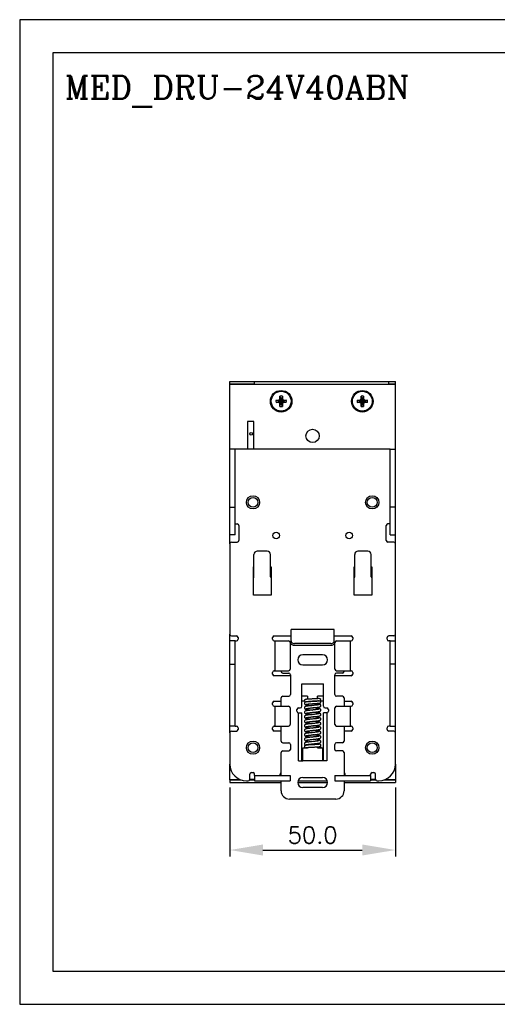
# Model space of a CAD drawing. Header units: inches. Extents: x 0 to 5108, y 0 to 2887.
# Tile 1 of 11: x 0 to 144, y 0 to 297. Entities that reach past the tile are written whole.
import ezdxf

# ---------------------------------------------------------------- set-up
doc = ezdxf.new("R2010")
doc.units = ezdxf.units.IN
doc.header["$MEASUREMENT"] = 0
doc.layers.add('Line', color=3, linetype='Continuous', lineweight=25)
doc.styles.add('ROMANC', font='romanc')
doc.styles.add('ROMANS', font='romans')
doc.dimstyles.new('oan2', dxfattribs={"dimtxt": 5, "dimasz": 10, "dimexe": 2, "dimexo": 1.5, "dimgap": 2, "dimtad": 1, "dimdec": 1, "dimzin": 0, "dimdsep": 46, "dimtxsty": 'ROMANS', "dimcen": 1.5, "dimadec": 0, "dimazin": 0, "dimtfac": 1, "dimtdec": 1, "dimtmove": 0, "dimatfit": 3, "dimfxl": 1, "dimtolj": 1, "dimtzin": 0, "dimlwd": 30, "dimlwe": 30, "dimarcsym": 0})

# ---------------------------------------------------------------- blocks, each defined once
blk = doc.blocks.new('*D2')
at = {"color": 0, "lineweight": 30}
for p, q in [((63.45, 65.41), (63.45, 44.54)), ((113.45, 65.41), (113.45, 44.54)), ((73.45, 46.54), (103.45, 46.54))]:
    blk.add_line(p, q, dxfattribs=at)
at = {"color": 0}
for points in [[(73.45, 48.21), (73.45, 44.88), (63.45, 46.54)], [(103.45, 48.21), (103.45, 44.88), (113.45, 46.54)]]:
    blk.add_solid(points, dxfattribs=at)
at = {"layer": 'Defpoints', "color": 0}
for p in [(63.45, 66.91), (113.45, 66.91), (113.45, 46.54)]:
    blk.add_point(p, dxfattribs=at)
at = {"color": 0, "insert": (88.45, 51.04), "char_height": 5, "attachment_point": 5, "style": 'ROMANS'}
blk.add_mtext('\\A1;50.0', dxfattribs=at)

msp = doc.modelspace()

# ---------------------------------------------------------------- linework, layer by layer
at = {"ltscale": 5}
for points in [[(0, 0), (420, 0), (420, 297), (0, 297)], [(10, 10), (410, 10), (410, 287), (10, 287)]]:
    msp.add_lwpolyline(points, close=True, dxfattribs=at)
at = {"layer": 'Line', "color": 7, "linetype": 'Continuous'}
for p, q in [((63.45, 138.91), (63.45, 187.91)), ((63.45, 187.91), (113.45, 187.91)), ((70.95, 187.01), (70.95, 187.91)), ((111.45, 187.01), (111.45, 187.91)), ((113.45, 138.91), (113.45, 187.91)), ((63.45, 187.11), (70.95, 187.11)), ((63.45, 187.01), (113.45, 187.01)), ((65.75, 187.11), (65.75, 187.01)), ((66.55, 187.11), (66.55, 187.01)), ((111.45, 187.11), (113.45, 187.11)), ((77.4, 182.28), (78.02, 182.09)), ((77.4, 182.28), (78.14, 182.28)), ((77.4, 181.54), (78.02, 181.72)), ((78.14, 181.54), (77.4, 181.54)), ((78.02, 182.09), (79.88, 181.72)), ((78.02, 181.72), (79.88, 182.09)), ((78.06, 182.09), (78.02, 182.09)), ((78.02, 181.72), (78.06, 181.72)), ((78.51, 182.35), (78.06, 182.09)), ((78.14, 182.28), (78.06, 182.09)), ((78.06, 182.09), (79.85, 181.72)), ((78.06, 181.72), (79.85, 182.09)), ((78.14, 181.54), (78.06, 181.72)), ((78.06, 181.72), (78.51, 181.46)), ((78.14, 182.28), (78.49, 182.48)), ((78.49, 181.33), (78.14, 181.54)), ((78.49, 182.48), (78.58, 182.72)), ((78.49, 182.48), (78.51, 182.35)), ((78.49, 181.33), (78.51, 181.46)), ((78.58, 181.09), (78.49, 181.33)), ((78.77, 182.8), (78.51, 182.35)), ((78.51, 181.46), (79.4, 182.35)), ((78.51, 182.35), (79.4, 181.46)), ((78.51, 181.46), (78.77, 181.01)), ((78.58, 182.72), (78.58, 183.46)), ((78.58, 183.46), (78.77, 182.84)), ((78.58, 182.72), (78.77, 182.8)), ((78.77, 180.98), (79.14, 182.84)), ((78.77, 182.84), (78.77, 182.8)), ((79.14, 180.98), (78.77, 182.84)), ((78.77, 181.01), (79.14, 182.8)), ((79.14, 181.01), (78.77, 182.8)), ((79.32, 183.46), (79.14, 182.84)), ((79.14, 182.8), (79.14, 182.84)), ((79.4, 182.35), (79.14, 182.8)), ((79.32, 182.72), (79.14, 182.8)), ((79.14, 181.01), (79.4, 181.46)), ((79.32, 183.46), (79.32, 182.72)), ((79.32, 182.72), (79.42, 182.48)), ((79.42, 181.33), (79.32, 181.09)), ((79.42, 182.48), (79.4, 182.35)), ((79.85, 182.09), (79.4, 182.35)), ((79.4, 181.46), (79.85, 181.72)), ((79.42, 181.33), (79.4, 181.46)), ((79.42, 182.48), (79.77, 182.28)), ((79.77, 181.54), (79.42, 181.33)), ((79.77, 182.28), (79.85, 182.09)), ((79.77, 182.28), (80.51, 182.28)), ((79.77, 181.54), (79.85, 181.72)), ((80.51, 181.54), (79.77, 181.54)), ((79.88, 182.09), (79.85, 182.09)), ((79.85, 181.72), (79.88, 181.72)), ((80.51, 182.28), (79.88, 182.09)), ((80.51, 181.54), (79.88, 181.72)), ((101.9, 182.28), (102.64, 182.28)), ((101.9, 182.28), (102.52, 182.09)), ((101.9, 181.54), (102.52, 181.72)), ((102.64, 181.54), (101.9, 181.54)), ((102.52, 181.72), (104.38, 182.09)), ((102.56, 182.09), (102.52, 182.09)), ((102.52, 182.09), (104.38, 181.72)), ((102.52, 181.72), (102.56, 181.72)), ((103.01, 182.35), (102.56, 182.09)), ((102.64, 182.28), (102.56, 182.09)), ((102.56, 181.72), (104.35, 182.09)), ((102.56, 182.09), (104.35, 181.72)), ((102.64, 181.54), (102.56, 181.72)), ((102.56, 181.72), (103.01, 181.46)), ((102.64, 182.28), (102.99, 182.48)), ((102.99, 181.33), (102.64, 181.54)), ((102.99, 182.48), (103.08, 182.72)), ((102.99, 182.48), (103.01, 182.35)), ((102.99, 181.33), (103.01, 181.46)), ((103.08, 181.09), (102.99, 181.33)), ((103.27, 182.8), (103.01, 182.35)), ((103.01, 181.46), (103.9, 182.35)), ((103.01, 182.35), (103.9, 181.46)), ((103.01, 181.46), (103.27, 181.01)), ((103.08, 182.72), (103.08, 183.46)), ((103.08, 183.46), (103.27, 182.84)), ((103.08, 182.72), (103.27, 182.8)), ((103.27, 180.98), (103.64, 182.84)), ((103.27, 182.84), (103.27, 182.8)), ((103.64, 180.98), (103.27, 182.84)), ((103.27, 181.01), (103.64, 182.8)), ((103.64, 181.01), (103.27, 182.8)), ((103.82, 183.46), (103.64, 182.84)), ((103.64, 182.8), (103.64, 182.84)), ((103.9, 182.35), (103.64, 182.8)), ((103.82, 182.72), (103.64, 182.8)), ((103.64, 181.01), (103.9, 181.46)), ((103.82, 183.46), (103.82, 182.72)), ((103.82, 182.72), (103.92, 182.48)), ((103.92, 181.33), (103.82, 181.09)), ((103.92, 182.48), (103.9, 182.35)), ((104.35, 182.09), (103.9, 182.35)), ((103.9, 181.46), (104.35, 181.72)), ((103.92, 181.33), (103.9, 181.46)), ((103.92, 182.48), (104.27, 182.28)), ((104.27, 181.54), (103.92, 181.33)), ((104.27, 182.28), (104.35, 182.09)), ((104.27, 182.28), (105.01, 182.28)), ((104.27, 181.54), (104.35, 181.72)), ((105.01, 181.54), (104.27, 181.54)), ((104.38, 182.09), (104.35, 182.09)), ((104.35, 181.72), (104.38, 181.72)), ((105.01, 182.28), (104.38, 182.09)), ((105.01, 181.54), (104.38, 181.72)), ((78.58, 180.35), (78.58, 181.09)), ((78.58, 181.09), (78.77, 181.01)), ((78.58, 180.35), (78.77, 180.98)), ((78.77, 181.01), (78.77, 180.98)), ((79.32, 181.09), (79.14, 181.01)), ((79.14, 180.98), (79.14, 181.01)), ((79.32, 180.35), (79.14, 180.98)), ((79.32, 181.09), (79.32, 180.35)), ((103.08, 180.35), (103.08, 181.09)), ((103.08, 181.09), (103.27, 181.01)), ((103.08, 180.35), (103.27, 180.98)), ((103.27, 181.01), (103.27, 180.98)), ((103.82, 181.09), (103.64, 181.01)), ((103.64, 180.98), (103.64, 181.01)), ((103.82, 180.35), (103.64, 180.98)), ((103.82, 181.09), (103.82, 180.35)), ((68.75, 175.81), (68.75, 167.41)), ((70.75, 175.81), (68.75, 175.81)), ((70.75, 167.41), (70.75, 175.81)), ((65.05, 167.41), (63.45, 167.41)), ((65.05, 141.61), (65.05, 167.41)), ((111.85, 167.41), (65.05, 167.41)), ((111.85, 141.61), (111.85, 167.41)), ((111.85, 167.41), (113.45, 167.41)), ((63.45, 149.91), (65.05, 149.91)), ((113.45, 149.91), (111.85, 149.91)), ((65.05, 144.91), (65.7, 144.91)), ((66.2, 144.41), (66.2, 139.91)), ((110.7, 139.91), (110.7, 144.41)), ((111.85, 144.91), (111.2, 144.91)), ((65.05, 141.61), (63.45, 141.61)), ((111.85, 141.61), (113.45, 141.61)), ((63.45, 138.91), (63.45, 111.61)), ((63.95, 139.41), (65.7, 139.41)), ((74.75, 136.71), (71.75, 136.71)), ((105.15, 136.71), (102.15, 136.71)), ((112.95, 139.41), (111.2, 139.41)), ((113.45, 111.61), (113.45, 138.91)), ((70.75, 128.95), (70.75, 135.71)), ((75.75, 128.95), (75.75, 135.71)), ((101.15, 128.95), (101.15, 135.71)), ((106.15, 128.95), (106.15, 135.71)), ((70.55, 123.41), (70.55, 131.91)), ((70.55, 131.91), (70.75, 131.91)), ((75.75, 131.91), (75.95, 131.91)), ((75.95, 131.91), (75.95, 123.41)), ((100.95, 131.91), (101.15, 131.91)), ((100.95, 123.41), (100.95, 131.91)), ((106.15, 131.91), (106.35, 131.91)), ((106.35, 131.91), (106.35, 123.41)), ((75.95, 123.41), (70.55, 123.41)), ((106.35, 123.41), (100.95, 123.41)), ((94.95, 113.1), (81.95, 113.1)), ((81.95, 109.61), (81.95, 113.1)), ((94.95, 109.61), (94.95, 113.1)), ((63.45, 81.91), (63.45, 111.61)), ((63.95, 111.11), (65.45, 111.11)), ((65.95, 110.61), (65.95, 110.11)), ((76.35, 110.11), (76.35, 110.61)), ((76.85, 111.11), (81.95, 111.11)), ((94.95, 111.11), (100.05, 111.11)), ((100.55, 110.61), (100.55, 110.11)), ((110.95, 110.11), (110.95, 110.61)), ((112.95, 111.11), (111.45, 111.11)), ((113.45, 81.91), (113.45, 111.61)), ((65.05, 109.61), (63.45, 109.61)), ((65.05, 83.91), (65.05, 109.61)), ((65.05, 109.61), (65.45, 109.61)), ((76.85, 109.61), (81.2, 109.61)), ((77.01, 109.61), (77.01, 100.61)), ((81.7, 109.11), (81.7, 101.11)), ((81.7, 108.91), (81.95, 108.91)), ((81.95, 108.97), (81.95, 109.61)), ((81.95, 108.95), (81.95, 108.91)), ((93.95, 108.84), (82.95, 108.84)), ((93.95, 108.2), (82.95, 108.2)), ((94.95, 108.91), (94.95, 109.61)), ((95.2, 108.91), (94.95, 108.91)), ((95.2, 101.11), (95.2, 109.11)), ((95.7, 109.61), (100.05, 109.61)), ((99.89, 100.61), (99.89, 109.61)), ((111.85, 109.61), (111.45, 109.61)), ((111.85, 109.61), (113.45, 109.61)), ((111.85, 83.91), (111.85, 109.61)), ((91.45, 105.41), (85.45, 105.41)), ((63.45, 102.61), (65.05, 102.61)), ((85.45, 102.41), (91.45, 102.41)), ((113.45, 102.61), (111.85, 102.61)), ((76.35, 99.61), (76.35, 100.11)), ((76.85, 100.61), (81.2, 100.61)), ((81.75, 99.11), (76.85, 99.11)), ((78.95, 100.41), (78.95, 100.61)), ((79.45, 99.91), (81.25, 99.91)), ((81.75, 99.41), (81.75, 93.41)), ((95.15, 93.41), (95.15, 99.41)), ((100.05, 99.11), (95.15, 99.11)), ((97.45, 99.91), (95.65, 99.91)), ((95.7, 100.61), (100.05, 100.61)), ((97.95, 100.61), (97.95, 100.41)), ((100.55, 100.11), (100.55, 99.61)), ((85.2, 96.67), (91.7, 96.67)), ((85.2, 89.91), (85.2, 96.67)), ((91.7, 89.91), (91.7, 96.67)), ((78.95, 89.91), (78.95, 92.41)), ((79.45, 92.91), (81.25, 92.91)), ((86.95, 92.91), (85.2, 92.91)), ((86.95, 92.91), (86.95, 92.02)), ((91.7, 92.91), (89.95, 92.91)), ((89.95, 92.2), (89.95, 92.91)), ((97.45, 92.91), (95.65, 92.91)), ((97.95, 92.41), (97.95, 89.91)), ((76.35, 90.41), (76.35, 90.91)), ((76.85, 91.41), (78.95, 91.41)), ((76.85, 89.91), (81.2, 89.91)), ((77.01, 89.91), (77.01, 83.91)), ((81.7, 89.41), (81.7, 84.41)), ((84.2, 89.41), (84.7, 89.41)), ((86, 91.41), (85.2, 91.41)), ((86.95, 91.32), (86.95, 91.27)), ((87.45, 90.11), (88.21, 90.11)), ((89.95, 90.61), (89.95, 90.79)), ((89.98, 90.64), (89.96, 90.65)), ((90.61, 90.86), (90.61, 90.86)), ((91.7, 91.41), (90.9, 91.41)), ((92.2, 89.41), (92.7, 89.41)), ((95.2, 84.41), (95.2, 89.41)), ((95.7, 89.91), (100.05, 89.91)), ((97.95, 91.41), (100.05, 91.41)), ((99.89, 83.91), (99.89, 89.91)), ((100.55, 90.91), (100.55, 90.41)), ((83.7, 88.41), (83.7, 88.91)), ((84.2, 87.91), (85.2, 87.91)), ((84.2, 73.41), (84.2, 87.91)), ((85.2, 73.41), (85.2, 87.91)), ((86.55, 86.26), (86.55, 86.26)), ((92.7, 87.91), (91.7, 87.91)), ((91.7, 73.41), (91.7, 87.91)), ((92.7, 87.91), (92.7, 73.41)), ((93.2, 88.91), (93.2, 88.41)), ((65.05, 83.91), (63.45, 83.91)), ((65.05, 83.91), (65.45, 83.91)), ((65.95, 83.41), (65.95, 82.91)), ((76.35, 82.91), (76.35, 83.41)), ((76.85, 83.91), (81.2, 83.91)), ((78.95, 79.41), (78.95, 83.91)), ((88.71, 86.08), (88.19, 86.03)), ((90.38, 84.94), (90.35, 84.93)), ((90.4, 84.95), (90.38, 84.94)), ((90.8, 84.38), (90.8, 84.38)), ((90.94, 84.61), (90.95, 84.68)), ((95.7, 83.91), (100.05, 83.91)), ((97.95, 83.91), (97.95, 79.41)), ((100.55, 83.41), (100.55, 82.91)), ((110.95, 82.91), (110.95, 83.41)), ((111.85, 83.91), (111.45, 83.91)), ((111.85, 83.91), (113.45, 83.91)), ((63.45, 81.91), (63.45, 72.41)), ((63.95, 82.41), (65.45, 82.41)), ((78.95, 82.41), (76.85, 82.41)), ((86.3, 83.04), (86.3, 83.04)), ((86.5, 82.38), (86.51, 82.38)), ((100.05, 82.41), (97.95, 82.41)), ((112.95, 82.41), (111.45, 82.41)), ((113.45, 72.41), (113.45, 81.91)), ((79.45, 78.91), (81.25, 78.91)), ((81.75, 78.41), (81.75, 76.91)), ((85.45, 77.41), (86.95, 77.41)), ((85.45, 73.41), (85.45, 77.41)), ((86.86, 79.73), (86.98, 79.75)), ((86.95, 79.71), (86.95, 79.09)), ((86.95, 78.39), (86.95, 78.2)), ((86.95, 77.5), (86.95, 77.41)), ((88.17, 77.57), (88.86, 77.6)), ((90.06, 79.75), (89.94, 79.77)), ((89.95, 79.42), (89.95, 79.71)), ((89.95, 78.37), (89.95, 78.72)), ((89.95, 77.41), (89.95, 77.67)), ((89.95, 77.41), (91.45, 77.41)), ((90.95, 78.11), (90.95, 78.11)), ((91.45, 77.41), (91.45, 73.41)), ((95.15, 76.91), (95.15, 78.41)), ((97.45, 78.91), (95.65, 78.91)), ((78.95, 69.01), (78.95, 75.91)), ((79.45, 76.41), (81.25, 76.41)), ((97.45, 76.41), (95.65, 76.41)), ((97.95, 75.91), (97.95, 69.01)), ((63.45, 67.73), (63.45, 72.41)), ((84.2, 73.41), (85.45, 73.41)), ((91.45, 73.41), (85.45, 73.41)), ((92.7, 73.41), (91.45, 73.41)), ((113.45, 72.41), (113.45, 67.73)), ((69.45, 67.91), (69.45, 69.41)), ((69.95, 69.91), (70.45, 69.91)), ((70.95, 69.01), (70.95, 69.41)), ((70.95, 69.01), (81.7, 69.01)), ((70.95, 69.01), (70.95, 67.41)), ((78.65, 69.01), (78.65, 69.41)), ((81.7, 69.01), (81.7, 67.41)), ((85.45, 68.41), (91.45, 68.41)), ((95.2, 69.01), (105.95, 69.01)), ((95.2, 69.01), (95.2, 67.41)), ((98.25, 69.01), (98.25, 69.41)), ((105.95, 69.01), (105.95, 69.41)), ((105.95, 69.01), (105.95, 67.41)), ((106.45, 69.91), (106.95, 69.91)), ((107.45, 67.91), (107.45, 69.41)), ((63.45, 67.81), (66.55, 67.81)), ((63.45, 67.71), (66.84, 67.71)), ((63.45, 67.71), (63.45, 66.91)), ((63.45, 66.91), (78.95, 66.91)), ((65.75, 67.71), (65.75, 67.81)), ((66.55, 67.71), (66.55, 67.81)), ((68.45, 67.41), (68.95, 67.41)), ((69.41, 67.71), (70.95, 67.71)), ((70.95, 67.81), (69.45, 67.81)), ((70.95, 67.41), (81.7, 67.41)), ((78.95, 64.41), (78.95, 67.41)), ((83.96, 66.91), (92.94, 66.91)), ((84.04, 67.41), (92.86, 67.41)), ((91.45, 65.41), (85.45, 65.41)), ((95.2, 67.41), (105.95, 67.41)), ((97.95, 67.41), (97.95, 64.41)), ((97.95, 66.91), (113.45, 66.91)), ((107.45, 67.81), (105.95, 67.81)), ((105.95, 67.71), (107.5, 67.71)), ((107.95, 67.41), (108.45, 67.41)), ((110.06, 67.71), (113.45, 67.71)), ((110.35, 67.81), (113.45, 67.81)), ((110.35, 67.71), (110.35, 67.81)), ((111.15, 67.71), (111.15, 67.81)), ((113.45, 67.71), (113.45, 66.91)), ((95.45, 61.91), (81.45, 61.91))]:
    msp.add_line(p, q, dxfattribs=at)
for points in [[(81.95, 109.61), (81.99, 109.41), (82.09, 109.23), (82.24, 109.07), (82.45, 108.95), (82.69, 108.87), (82.95, 108.84)], [(82.95, 108.2), (82.69, 108.23), (82.45, 108.3), (82.24, 108.43), (82.09, 108.58), (81.99, 108.77), (81.95, 108.97)], [(93.95, 108.84), (94.21, 108.87), (94.45, 108.95), (94.66, 109.07), (94.82, 109.23), (94.92, 109.41), (94.95, 109.61)], [(94.95, 108.97), (94.92, 108.77), (94.82, 108.58), (94.66, 108.43), (94.45, 108.3), (94.21, 108.23), (93.95, 108.2)], [(88.75, 92.12), (88.36, 92.1), (88.16, 92.09), (87.98, 92.08), (87.8, 92.07), (87.63, 92.07), (87.47, 92.06), (87.32, 92.05), (87.18, 92.04), (87.04, 92.03), (86.92, 92.02), (86.81, 92.01), (86.71, 92), (86.62, 92), (86.54, 91.99), (86.47, 91.98), (86.41, 91.97), (86.36, 91.96), (86.31, 91.96), (86.27, 91.95), (86.22, 91.93), (86.17, 91.91), (86.1, 91.88), (86.04, 91.82), (85.99, 91.75), (85.96, 91.66), (85.95, 91.58)], [(90.47, 92.25), (90.42, 92.24), (90.33, 92.23), (90.21, 92.22), (90.07, 92.2), (89.91, 92.19), (89.73, 92.18), (89.54, 92.17), (89.35, 92.16), (89.15, 92.15), (88.95, 92.13), (88.75, 92.12)], [(90.47, 92.25), (90.49, 92.25), (90.59, 92.25), (90.68, 92.23), (90.76, 92.17), (90.83, 92.1), (90.87, 92.01), (90.88, 91.91)], [(85.95, 91.58), (85.96, 91.51), (85.99, 91.42), (86.05, 91.34), (86.11, 91.29), (86.17, 91.25), (86.22, 91.23), (86.26, 91.22), (86.31, 91.21), (86.35, 91.2), (86.41, 91.2), (86.41, 91.19)], [(89.05, 91.43), (88.64, 91.4), (88.43, 91.39), (88.23, 91.37), (88.04, 91.36), (87.85, 91.34), (87.67, 91.33), (87.49, 91.32), (87.33, 91.3), (87.18, 91.29), (87.04, 91.28), (86.91, 91.26), (86.79, 91.25), (86.68, 91.24), (86.59, 91.22), (86.5, 91.21), (86.43, 91.2), (86.36, 91.18), (86.3, 91.17), (86.24, 91.15), (86.18, 91.12), (86.12, 91.09), (86.05, 91.03), (86, 90.96), (85.96, 90.86), (85.95, 90.78)], [(85.95, 90.78), (85.96, 90.71), (85.99, 90.61), (86.05, 90.53), (86.11, 90.48), (86.18, 90.44), (86.24, 90.41), (86.3, 90.39), (86.37, 90.37), (86.44, 90.35), (86.53, 90.34), (86.63, 90.32), (86.74, 90.3), (86.86, 90.29), (87, 90.27), (87.11, 90.26)], [(88.18, 90.11), (87.96, 90.08), (87.75, 90.06), (87.54, 90.04), (87.34, 90.02), (87.16, 89.99), (86.99, 89.97), (86.84, 89.95), (86.71, 89.93), (86.59, 89.91), (86.49, 89.89), (86.4, 89.87), (86.32, 89.85), (86.25, 89.83), (86.19, 89.8), (86.12, 89.76), (86.05, 89.7), (86, 89.62), (85.96, 89.53), (85.95, 89.44)], [(85.95, 89.44), (85.96, 89.37), (86, 89.27), (86.05, 89.19), (86.12, 89.13), (86.18, 89.09), (86.24, 89.06), (86.31, 89.04), (86.38, 89.02), (86.45, 89), (86.54, 88.98), (86.64, 88.97), (86.75, 88.95), (86.87, 88.93), (87, 88.91), (87.15, 88.89), (87.3, 88.87), (87.48, 88.85), (87.66, 88.83), (87.86, 88.81), (88.07, 88.79), (88.35, 88.76)], [(86.43, 91.27), (86.43, 91.27), (86.43, 91.27), (86.45, 91.27), (86.47, 91.27), (86.49, 91.28), (86.53, 91.28), (86.58, 91.29), (86.63, 91.29), (86.68, 91.3), (86.75, 91.31), (86.82, 91.31), (86.9, 91.32), (86.99, 91.33), (87.08, 91.33), (87.19, 91.34), (87.29, 91.35), (87.41, 91.35), (87.53, 91.36), (87.65, 91.37), (87.78, 91.37), (87.92, 91.38), (88.06, 91.39)], [(86.48, 90.49), (86.48, 90.49), (86.48, 90.5), (86.5, 90.5), (86.54, 90.51), (86.59, 90.52), (86.64, 90.53), (86.72, 90.54), (86.8, 90.55), (86.89, 90.56), (86.99, 90.57)], [(86.5, 89.17), (86.5, 89.17), (86.51, 89.18), (86.54, 89.19), (86.59, 89.2), (86.64, 89.21), (86.72, 89.23), (86.8, 89.24), (86.9, 89.26), (87.01, 89.27), (87.13, 89.29), (87.27, 89.31), (87.41, 89.32), (87.57, 89.34), (87.73, 89.36), (87.91, 89.38), (88.1, 89.4), (88.29, 89.42), (88.71, 89.46)], [(86.99, 90.57), (87.1, 90.58), (87.22, 90.59), (87.35, 90.61), (87.49, 90.62), (87.64, 90.63), (87.79, 90.64), (87.95, 90.65), (88.12, 90.66), (88.29, 90.68), (88.47, 90.69), (88.65, 90.7)], [(88.06, 91.39), (88.35, 91.4), (88.82, 91.43)], [(90.4, 90.39), (90.4, 90.39), (90.39, 90.39), (90.36, 90.38), (90.32, 90.37), (90.26, 90.35), (90.19, 90.34), (90.1, 90.33), (90.01, 90.31), (89.9, 90.29), (89.77, 90.28), (89.64, 90.26), (89.5, 90.24), (89.34, 90.23), (89.17, 90.21), (89, 90.19), (88.81, 90.17), (88.61, 90.15), (88.18, 90.11)], [(90.95, 88.76), (90.94, 88.84), (90.91, 88.94), (90.85, 89.02), (90.79, 89.07), (90.72, 89.11), (90.66, 89.14), (90.59, 89.17), (90.52, 89.19), (90.43, 89.21), (90.34, 89.23), (90.23, 89.25), (90.1, 89.27), (89.95, 89.29), (89.79, 89.31), (89.61, 89.33), (89.41, 89.35), (89.21, 89.38), (88.99, 89.4), (88.78, 89.42), (88.55, 89.44)], [(88.65, 90.7), (89.01, 90.72), (89.2, 90.74), (89.38, 90.75), (89.55, 90.76), (89.72, 90.77), (89.89, 90.79), (90.04, 90.8), (90.19, 90.81), (90.32, 90.82), (90.43, 90.84), (90.53, 90.85), (90.61, 90.86)], [(88.71, 89.46), (88.93, 89.48), (89.14, 89.5), (89.35, 89.53), (89.55, 89.55), (89.72, 89.57), (89.88, 89.59), (90.02, 89.61), (90.15, 89.63), (90.26, 89.65), (90.36, 89.66), (90.45, 89.68), (90.52, 89.7), (90.59, 89.72), (90.66, 89.74), (90.72, 89.77), (90.79, 89.81), (90.85, 89.87), (90.91, 89.95), (90.94, 90.05), (90.95, 90.12)], [(88.82, 91.43), (88.97, 91.44), (89.13, 91.44), (89.28, 91.45), (89.44, 91.46), (89.59, 91.47), (89.74, 91.48), (89.88, 91.49), (90.01, 91.5), (90.14, 91.51)], [(90.2, 91.51), (90.18, 91.51), (90.02, 91.5), (89.85, 91.48), (89.66, 91.47), (89.46, 91.45), (89.26, 91.44), (89.05, 91.43)], [(90.95, 90.12), (90.94, 90.2), (90.91, 90.29), (90.86, 90.37), (90.79, 90.43), (90.73, 90.47), (90.67, 90.5), (90.6, 90.52), (90.53, 90.54), (90.45, 90.56), (90.35, 90.58), (90.24, 90.6), (90.12, 90.62), (89.98, 90.64)], [(90.14, 91.51), (90.26, 91.52), (90.36, 91.53), (90.46, 91.54)], [(90.46, 91.54), (90.54, 91.55), (90.61, 91.56)], [(90.88, 91.91), (90.87, 91.81), (90.83, 91.72), (90.76, 91.64), (90.68, 91.59), (90.61, 91.56)], [(90.61, 90.86), (90.64, 90.87), (90.69, 90.89), (90.74, 90.91), (90.8, 90.94), (90.86, 91), (90.91, 91.07), (90.94, 91.16), (90.95, 91.23)], [(90.95, 91.23), (90.94, 91.31), (90.91, 91.4), (90.86, 91.48), (90.79, 91.53), (90.73, 91.56), (90.68, 91.58), (90.67, 91.59)], [(89.69, 88.91), (89.44, 88.88), (89.17, 88.85), (88.9, 88.82), (88.64, 88.79), (88.39, 88.77), (88.15, 88.74), (87.92, 88.72), (87.7, 88.7), (87.5, 88.67), (87.32, 88.65), (87.14, 88.63), (86.99, 88.61), (86.84, 88.59), (86.72, 88.57), (86.6, 88.55), (86.5, 88.53), (86.41, 88.51), (86.33, 88.49), (86.26, 88.47), (86.19, 88.44), (86.12, 88.4), (86.05, 88.34), (85.99, 88.25), (85.96, 88.15), (85.95, 88.08)], [(85.95, 88.08), (85.96, 88.01), (85.99, 87.91), (86.05, 87.83), (86.11, 87.77), (86.18, 87.73), (86.24, 87.71), (86.3, 87.68), (86.37, 87.66), (86.45, 87.64), (86.53, 87.63), (86.63, 87.61), (86.74, 87.59), (86.87, 87.57), (87.01, 87.55), (87.17, 87.53), (87.34, 87.51), (87.53, 87.49), (87.74, 87.47), (87.97, 87.44), (88.21, 87.42), (88.35, 87.4)], [(88.14, 87.38), (87.93, 87.36), (87.71, 87.34), (87.51, 87.31), (87.31, 87.29), (87.13, 87.27), (86.97, 87.25), (86.83, 87.23), (86.7, 87.21), (86.59, 87.19), (86.49, 87.17), (86.4, 87.15), (86.33, 87.13), (86.26, 87.11), (86.19, 87.08), (86.12, 87.04), (86.05, 86.98), (85.99, 86.89), (85.96, 86.8), (85.95, 86.72)], [(85.95, 86.72), (85.96, 86.66), (85.99, 86.56), (86.04, 86.48), (86.1, 86.43), (86.16, 86.38), (86.22, 86.36), (86.28, 86.33), (86.34, 86.31), (86.41, 86.29), (86.48, 86.28), (86.55, 86.26)], [(86.5, 87.82), (86.5, 87.81), (86.51, 87.82), (86.54, 87.83), (86.58, 87.84), (86.63, 87.85), (86.7, 87.86), (86.78, 87.88), (86.87, 87.89), (86.98, 87.91), (87.1, 87.92), (87.23, 87.94), (87.36, 87.96), (87.51, 87.97), (87.68, 87.99), (87.85, 88.01), (88.03, 88.03), (88.22, 88.05)], [(86.5, 86.45), (86.5, 86.46), (86.52, 86.46), (86.55, 86.47), (86.6, 86.48), (86.66, 86.49), (86.73, 86.51), (86.82, 86.52), (86.92, 86.54), (87.02, 86.55), (87.14, 86.57), (87.27, 86.59), (87.4, 86.6), (87.55, 86.62), (87.7, 86.64), (87.87, 86.65), (88.04, 86.67), (88.22, 86.69)], [(86.55, 86.26), (86.67, 86.24), (86.82, 86.22), (86.98, 86.19), (87.15, 86.17), (87.33, 86.15), (87.51, 86.13), (87.7, 86.11), (87.9, 86.09), (88.09, 86.07), (88.35, 86.04)], [(90.4, 87.67), (90.4, 87.67), (90.39, 87.67), (90.36, 87.66), (90.31, 87.64), (90.24, 87.63), (90.16, 87.62), (90.07, 87.6), (89.97, 87.58), (89.86, 87.57), (89.73, 87.55), (89.59, 87.54), (89.45, 87.52), (89.29, 87.5), (89.13, 87.48), (88.95, 87.46), (88.76, 87.44), (88.56, 87.42), (88.14, 87.38)], [(88.22, 88.05), (88.63, 88.09), (88.84, 88.11), (89.07, 88.14), (89.29, 88.16), (89.51, 88.18), (89.72, 88.21)], [(88.22, 86.69), (88.61, 86.73), (88.82, 86.75), (89.04, 86.77), (89.25, 86.8), (89.46, 86.82), (89.65, 86.84), (89.82, 86.86), (89.98, 86.88), (90.11, 86.9), (90.23, 86.92), (90.34, 86.94), (90.43, 86.96), (90.51, 86.98), (90.59, 87), (90.65, 87.02), (90.72, 87.05), (90.79, 87.09), (90.85, 87.15), (90.91, 87.23), (90.94, 87.33), (90.95, 87.4)], [(90.95, 87.4), (90.94, 87.48), (90.91, 87.58), (90.85, 87.66), (90.79, 87.71), (90.72, 87.75), (90.66, 87.78), (90.59, 87.81), (90.52, 87.83), (90.44, 87.85), (90.34, 87.87), (90.24, 87.88), (90.11, 87.9), (89.97, 87.92), (89.81, 87.95), (89.64, 87.97), (89.44, 87.99), (89.24, 88.01), (89.03, 88.03), (88.82, 88.06), (88.55, 88.08)], [(90.95, 86.04), (90.94, 86.12), (90.91, 86.22), (90.85, 86.3), (90.78, 86.36), (90.71, 86.4), (90.63, 86.43), (90.56, 86.46), (90.47, 86.48), (90.37, 86.5), (90.25, 86.52), (90.12, 86.54), (89.97, 86.56), (89.81, 86.59), (89.63, 86.61), (89.43, 86.63), (89.22, 86.65), (88.99, 86.68), (88.76, 86.7), (88.55, 86.72)], [(90.4, 86.31), (90.4, 86.31), (90.39, 86.31), (90.36, 86.3), (90.32, 86.29), (90.27, 86.28), (90.2, 86.26), (90.13, 86.25), (90.04, 86.24), (89.95, 86.22), (89.84, 86.21), (89.73, 86.19), (89.6, 86.18), (89.47, 86.16), (89.33, 86.14), (89.19, 86.13), (89.03, 86.11), (88.87, 86.1), (88.71, 86.08)], [(90.4, 89.03), (90.4, 89.03), (90.39, 89.03), (90.36, 89.02), (90.32, 89.01), (90.27, 89), (90.2, 88.98), (90.12, 88.97), (90.02, 88.95), (89.91, 88.94), (89.8, 88.92), (89.69, 88.91)], [(89.72, 88.21), (89.85, 88.23), (90, 88.25), (90.13, 88.26), (90.25, 88.28), (90.35, 88.3), (90.44, 88.32), (90.52, 88.34), (90.59, 88.36), (90.66, 88.38), (90.72, 88.41), (90.79, 88.45), (90.85, 88.51), (90.91, 88.59), (90.94, 88.69), (90.95, 88.76)], [(88.19, 86.03), (88.01, 86.01), (87.83, 85.99), (87.65, 85.97), (87.48, 85.95), (87.31, 85.93), (87.15, 85.91), (87, 85.89), (86.86, 85.87), (86.72, 85.85), (86.61, 85.83), (86.5, 85.81), (86.41, 85.79), (86.33, 85.77), (86.26, 85.75), (86.19, 85.72), (86.12, 85.68), (86.05, 85.62), (86, 85.54), (85.96, 85.44), (85.95, 85.36)], [(85.95, 85.36), (85.96, 85.29), (86, 85.18), (86.06, 85.1), (86.12, 85.05), (86.19, 85.01), (86.25, 84.98), (86.32, 84.96), (86.39, 84.94), (86.48, 84.92), (86.57, 84.9), (86.68, 84.88), (86.8, 84.86), (86.93, 84.84), (87.08, 84.82), (87.23, 84.8), (87.4, 84.78), (87.58, 84.76), (87.77, 84.74), (87.96, 84.72), (88.15, 84.7), (88.35, 84.68)], [(88.17, 84.66), (87.95, 84.64), (87.74, 84.62), (87.54, 84.6), (87.35, 84.58), (87.18, 84.56), (87.02, 84.54), (86.88, 84.52), (86.75, 84.5), (86.64, 84.48), (86.54, 84.46), (86.45, 84.44), (86.38, 84.42), (86.31, 84.4), (86.24, 84.38), (86.18, 84.35), (86.11, 84.31), (86.05, 84.26), (85.99, 84.17), (85.96, 84.08), (85.95, 84)], [(85.95, 84), (85.96, 83.93), (85.99, 83.84), (86.05, 83.75), (86.11, 83.69), (86.18, 83.65), (86.24, 83.62), (86.31, 83.6), (86.38, 83.58), (86.47, 83.56), (86.56, 83.54), (86.67, 83.52), (86.79, 83.5), (86.92, 83.48), (87.07, 83.46), (87.23, 83.44), (87.41, 83.42), (87.6, 83.4), (87.81, 83.38), (88.03, 83.36), (88.35, 83.32)], [(88.14, 83.3), (87.92, 83.28), (87.7, 83.26), (87.48, 83.23), (87.27, 83.21), (87.06, 83.18), (86.87, 83.16), (86.69, 83.13), (86.54, 83.1), (86.4, 83.07), (86.3, 83.04)], [(86.5, 85.09), (86.5, 85.1), (86.51, 85.1), (86.54, 85.11), (86.59, 85.12), (86.64, 85.13), (86.71, 85.15), (86.79, 85.16), (86.89, 85.17), (86.99, 85.19), (87.1, 85.2), (87.22, 85.22), (87.35, 85.24), (87.49, 85.25), (87.64, 85.27), (87.79, 85.29), (87.95, 85.3), (88.12, 85.32), (88.29, 85.34), (88.65, 85.37)], [(86.5, 83.73), (86.5, 83.74), (86.51, 83.74), (86.55, 83.75), (86.6, 83.76), (86.66, 83.78), (86.74, 83.79), (86.82, 83.8), (86.93, 83.82), (87.04, 83.84), (87.16, 83.85), (87.3, 83.87), (87.44, 83.89), (87.6, 83.9), (87.76, 83.92), (87.93, 83.94), (88.11, 83.96), (88.3, 83.98), (88.71, 84.02)], [(90.4, 83.59), (90.4, 83.59), (90.39, 83.59), (90.37, 83.58), (90.33, 83.57), (90.28, 83.56), (90.21, 83.54), (90.13, 83.53), (90.04, 83.52), (89.94, 83.5), (89.83, 83.48), (89.7, 83.47), (89.57, 83.45), (89.43, 83.44), (89.27, 83.42), (89.11, 83.4), (88.93, 83.38), (88.75, 83.36), (88.56, 83.34), (88.14, 83.3)], [(90.35, 84.93), (90.29, 84.92), (90.22, 84.91), (90.14, 84.89), (90.04, 84.88), (89.93, 84.86), (89.81, 84.84), (89.67, 84.82), (89.53, 84.81), (89.36, 84.79), (89.19, 84.77), (89.01, 84.75), (88.81, 84.73), (88.6, 84.71), (88.17, 84.66)], [(90.95, 84.68), (90.94, 84.76), (90.9, 84.86), (90.84, 84.94), (90.77, 85), (90.7, 85.04), (90.63, 85.07), (90.55, 85.1), (90.47, 85.12), (90.36, 85.14), (90.25, 85.16), (90.11, 85.18), (89.96, 85.21), (89.79, 85.23), (89.61, 85.25), (89.41, 85.27), (89.2, 85.3), (88.99, 85.32), (88.77, 85.34), (88.55, 85.36)], [(90.95, 83.32), (90.94, 83.4), (90.91, 83.5), (90.85, 83.58), (90.79, 83.63), (90.72, 83.67), (90.66, 83.7), (90.6, 83.72), (90.53, 83.74), (90.45, 83.76), (90.36, 83.78), (90.26, 83.8), (90.15, 83.82), (90.03, 83.84), (89.9, 83.85), (89.75, 83.87), (89.59, 83.89), (89.42, 83.91), (89.24, 83.93), (89.04, 83.95), (88.83, 83.97), (88.55, 84)], [(88.65, 85.37), (88.84, 85.39), (89.03, 85.41), (89.21, 85.43), (89.39, 85.45), (89.56, 85.47), (89.73, 85.49), (89.88, 85.51), (90.03, 85.53), (90.16, 85.55), (90.28, 85.57), (90.39, 85.59), (90.48, 85.61), (90.57, 85.63), (90.64, 85.66), (90.71, 85.69), (90.78, 85.73), (90.85, 85.79), (90.91, 85.87), (90.94, 85.97), (90.95, 86.04)], [(88.71, 84.02), (88.93, 84.04), (89.16, 84.07), (89.39, 84.09), (89.61, 84.12), (89.82, 84.14), (90.01, 84.17), (90.17, 84.19), (90.32, 84.22), (90.44, 84.24), (90.55, 84.27), (90.64, 84.3), (90.73, 84.33), (90.8, 84.38)], [(88.78, 82.67), (89, 82.69), (89.21, 82.71), (89.4, 82.73), (89.58, 82.75), (89.74, 82.77), (89.9, 82.79), (90.04, 82.81), (90.16, 82.83), (90.27, 82.85), (90.37, 82.87), (90.46, 82.88), (90.53, 82.9), (90.6, 82.92), (90.66, 82.95), (90.73, 82.97), (90.79, 83.02), (90.86, 83.07), (90.91, 83.15), (90.94, 83.25), (90.95, 83.32)], [(90.8, 84.38), (90.85, 84.43), (90.91, 84.51), (90.94, 84.61)], [(86.3, 83.04), (86.24, 83.02), (86.18, 82.99), (86.12, 82.95), (86.05, 82.9), (86, 82.82), (85.96, 82.72), (85.95, 82.64)], [(85.95, 82.64), (85.96, 82.57), (85.99, 82.47), (86.05, 82.39), (86.12, 82.33), (86.18, 82.29), (86.25, 82.26), (86.32, 82.24), (86.4, 82.22), (86.48, 82.2), (86.58, 82.18), (86.7, 82.16), (86.84, 82.13), (86.99, 82.11), (87.16, 82.09), (87.35, 82.07), (87.55, 82.05), (87.76, 82.02), (87.97, 82), (88.18, 81.98), (88.35, 81.96)], [(88.14, 81.94), (87.92, 81.92), (87.71, 81.9), (87.51, 81.88), (87.33, 81.85), (87.16, 81.83), (87, 81.81), (86.87, 81.8), (86.74, 81.78), (86.64, 81.76), (86.54, 81.74), (86.45, 81.72), (86.38, 81.7), (86.31, 81.68), (86.24, 81.66), (86.18, 81.63), (86.12, 81.6), (86.05, 81.54), (86, 81.46), (85.96, 81.36), (85.95, 81.28)], [(85.95, 81.28), (85.96, 81.21), (85.99, 81.12), (86.05, 81.04), (86.11, 80.98), (86.17, 80.94), (86.23, 80.91), (86.29, 80.89), (86.36, 80.87), (86.43, 80.85), (86.51, 80.83), (86.59, 80.81), (86.69, 80.8), (86.81, 80.78), (86.93, 80.76), (87.07, 80.74), (87.23, 80.72), (87.39, 80.7), (87.57, 80.68), (87.76, 80.66), (87.96, 80.64), (88.18, 80.62), (88.35, 80.6)], [(88.15, 80.58), (87.93, 80.56), (87.72, 80.54), (87.52, 80.52), (87.32, 80.49), (87.14, 80.47), (86.97, 80.45), (86.82, 80.43), (86.69, 80.41), (86.57, 80.39), (86.48, 80.37), (86.39, 80.35), (86.31, 80.33), (86.25, 80.3), (86.18, 80.27), (86.12, 80.23), (86.05, 80.18), (85.99, 80.1), (85.96, 80), (85.95, 79.92)], [(86.51, 82.38), (86.5, 82.37), (86.5, 82.38)], [(86.5, 81.01), (86.5, 81.01), (86.51, 81.02), (86.54, 81.03), (86.58, 81.04), (86.63, 81.05), (86.69, 81.06), (86.77, 81.08), (86.86, 81.09), (86.96, 81.11), (87.07, 81.12), (87.2, 81.14), (87.33, 81.15), (87.48, 81.17), (87.63, 81.19), (87.79, 81.21), (87.97, 81.22), (88.15, 81.24), (88.34, 81.26), (88.76, 81.3)], [(86.51, 82.38), (86.55, 82.39), (86.65, 82.41), (86.8, 82.44), (87, 82.47), (87.24, 82.5), (87.49, 82.53), (87.76, 82.56), (88.03, 82.59), (88.29, 82.62), (88.78, 82.67)], [(90.4, 82.23), (90.4, 82.23), (90.39, 82.22), (90.35, 82.21), (90.3, 82.2), (90.23, 82.19), (90.15, 82.17), (90.05, 82.16), (89.94, 82.14), (89.81, 82.12), (89.67, 82.1), (89.52, 82.09), (89.36, 82.07), (89.18, 82.05), (88.99, 82.03), (88.79, 82.01), (88.58, 81.99), (88.14, 81.94)], [(90.4, 80.87), (90.4, 80.87), (90.39, 80.87), (90.36, 80.86), (90.31, 80.85), (90.26, 80.83), (90.18, 80.82), (90.1, 80.81), (90.01, 80.79), (89.91, 80.78), (89.79, 80.76), (89.67, 80.74), (89.54, 80.73), (89.4, 80.71), (89.25, 80.7), (89.09, 80.68), (88.92, 80.66), (88.74, 80.64), (88.55, 80.62), (88.15, 80.58)], [(88.22, 79.89), (88.66, 79.93), (88.87, 79.96), (89.08, 79.98), (89.27, 80), (89.45, 80.02), (89.62, 80.04), (89.77, 80.06), (89.92, 80.07), (90.05, 80.09), (90.16, 80.11), (90.27, 80.13), (90.37, 80.15), (90.45, 80.16), (90.53, 80.18), (90.6, 80.2), (90.66, 80.22), (90.72, 80.25), (90.79, 80.29), (90.85, 80.35), (90.91, 80.43), (90.94, 80.53), (90.95, 80.6)], [(90.95, 81.96), (90.94, 82.04), (90.91, 82.14), (90.85, 82.22), (90.79, 82.27), (90.73, 82.31), (90.67, 82.34), (90.6, 82.36), (90.54, 82.38), (90.46, 82.4), (90.38, 82.42), (90.29, 82.44), (90.18, 82.45), (90.07, 82.47), (89.94, 82.49), (89.8, 82.51), (89.65, 82.53), (89.49, 82.54), (89.32, 82.56), (89.13, 82.58), (88.93, 82.6), (88.72, 82.63), (88.55, 82.64)], [(90.11, 81.11), (89.91, 81.13), (89.68, 81.16), (89.43, 81.19), (89.18, 81.22), (88.93, 81.24), (88.68, 81.27), (88.55, 81.28)], [(88.76, 81.3), (88.97, 81.33), (89.18, 81.35), (89.38, 81.37), (89.58, 81.39), (89.76, 81.41), (89.93, 81.44), (90.08, 81.46), (90.21, 81.48), (90.32, 81.5), (90.42, 81.52), (90.51, 81.54), (90.59, 81.56), (90.66, 81.58), (90.72, 81.61), (90.79, 81.65), (90.85, 81.71), (90.91, 81.79), (90.94, 81.88), (90.95, 81.96)], [(90.95, 80.6), (90.94, 80.68), (90.91, 80.78), (90.85, 80.86), (90.79, 80.91), (90.72, 80.95), (90.66, 80.98), (90.59, 81.01), (90.52, 81.03), (90.43, 81.05), (90.33, 81.07), (90.22, 81.09), (90.11, 81.11)], [(85.95, 79.92), (85.96, 79.85), (85.99, 79.75), (86.05, 79.67), (86.11, 79.61), (86.18, 79.57), (86.24, 79.54), (86.3, 79.52), (86.37, 79.5), (86.45, 79.48), (86.53, 79.47), (86.63, 79.45), (86.74, 79.43), (86.86, 79.41), (86.95, 79.4)], [(87.52, 79.16), (87.39, 79.14), (87.23, 79.12), (87.09, 79.11), (86.96, 79.09), (86.84, 79.07), (86.74, 79.06), (86.64, 79.04), (86.55, 79.03), (86.47, 79.01), (86.4, 79), (86.34, 78.98), (86.28, 78.96), (86.22, 78.94), (86.16, 78.92), (86.1, 78.88), (86.04, 78.82), (85.99, 78.75), (85.96, 78.66), (85.95, 78.58)], [(85.95, 78.58), (85.96, 78.5), (85.99, 78.41), (86.05, 78.33), (86.11, 78.27), (86.18, 78.23), (86.25, 78.21), (86.32, 78.18), (86.39, 78.17), (86.46, 78.15)], [(88.05, 78.26), (87.89, 78.25), (87.73, 78.24), (87.57, 78.24), (87.42, 78.23), (87.28, 78.22), (87.15, 78.21), (87.02, 78.2), (86.91, 78.19), (86.8, 78.19), (86.71, 78.18), (86.62, 78.17), (86.54, 78.16), (86.48, 78.15), (86.41, 78.15), (86.36, 78.14), (86.31, 78.13), (86.27, 78.12), (86.22, 78.11), (86.17, 78.09), (86.1, 78.05), (86.04, 77.99), (85.99, 77.92), (85.96, 77.83), (85.95, 77.76)], [(85.95, 77.76), (85.96, 77.69), (85.99, 77.6), (86.04, 77.52), (86.1, 77.47), (86.16, 77.43), (86.22, 77.41), (86.22, 77.41)], [(86.43, 77.44), (86.43, 77.44), (86.43, 77.44), (86.45, 77.44), (86.47, 77.45), (86.5, 77.45), (86.53, 77.46), (86.58, 77.46), (86.63, 77.47), (86.69, 77.47), (86.76, 77.48), (86.83, 77.49), (86.92, 77.49), (87.01, 77.5), (87.11, 77.51), (87.22, 77.51), (87.33, 77.52), (87.46, 77.53), (87.58, 77.54), (87.72, 77.54), (87.86, 77.55), (88.01, 77.56), (88.17, 77.57)], [(86.49, 78.3), (86.49, 78.3), (86.49, 78.3), (86.51, 78.31), (86.54, 78.31), (86.59, 78.32), (86.64, 78.34), (86.71, 78.35), (86.78, 78.36), (86.87, 78.37), (86.96, 78.39), (87.07, 78.4), (87.18, 78.42), (87.3, 78.43), (87.43, 78.45), (87.54, 78.46)], [(86.5, 79.65), (86.5, 79.66), (86.52, 79.66), (86.55, 79.67), (86.6, 79.68), (86.67, 79.7), (86.76, 79.71), (86.86, 79.73)], [(86.98, 79.75), (87.11, 79.77), (87.25, 79.78), (87.42, 79.8), (87.6, 79.82), (87.79, 79.85), (88, 79.87), (88.22, 79.89)], [(88.14, 79.22), (87.93, 79.2), (87.71, 79.18), (87.52, 79.16)], [(87.54, 78.46), (87.76, 78.48), (88, 78.51), (88.24, 78.53)], [(88.86, 78.3), (88.55, 78.29), (88.39, 78.28), (88.05, 78.26)], [(90.4, 79.51), (90.4, 79.51), (90.39, 79.51), (90.36, 79.5), (90.31, 79.49), (90.26, 79.47), (90.18, 79.46), (90.1, 79.44), (90.01, 79.43), (89.9, 79.42), (89.79, 79.4), (89.67, 79.38), (89.53, 79.37), (89.39, 79.35), (89.24, 79.33), (89.07, 79.32), (88.9, 79.3), (88.72, 79.28), (88.53, 79.26), (88.14, 79.22)], [(88.24, 78.53), (88.69, 78.58), (88.9, 78.6), (89.1, 78.62), (89.29, 78.64), (89.47, 78.66), (89.64, 78.68), (89.79, 78.7), (89.93, 78.72), (90.06, 78.73), (90.18, 78.75), (90.28, 78.77), (90.38, 78.79), (90.46, 78.81), (90.54, 78.82), (90.6, 78.84), (90.67, 78.87), (90.73, 78.9), (90.79, 78.93), (90.85, 78.99), (90.91, 79.07), (90.94, 79.17), (90.95, 79.24)], [(90.47, 78.42), (90.47, 78.42), (90.46, 78.42), (90.44, 78.42), (90.41, 78.41), (90.37, 78.41), (90.33, 78.4), (90.27, 78.4), (90.21, 78.39), (90.15, 78.38), (90.08, 78.38), (90, 78.37), (89.91, 78.37), (89.82, 78.36), (89.72, 78.35), (89.61, 78.35), (89.5, 78.34), (89.38, 78.33), (89.26, 78.33), (89.13, 78.32), (89, 78.31), (88.86, 78.3)], [(88.86, 77.6), (89.05, 77.61), (89.23, 77.62), (89.4, 77.63), (89.56, 77.64), (89.71, 77.65), (89.84, 77.66), (89.96, 77.67), (90.07, 77.68), (90.17, 77.69), (90.27, 77.69), (90.35, 77.7), (90.42, 77.71), (90.48, 77.72), (90.54, 77.73), (90.59, 77.73), (90.64, 77.74), (90.68, 77.76), (90.74, 77.78), (90.8, 77.81), (90.86, 77.87), (90.91, 77.95), (90.94, 78.04), (90.95, 78.11)], [(90.95, 78.11), (90.94, 78.18), (90.91, 78.27), (90.86, 78.35), (90.8, 78.4), (90.74, 78.44), (90.69, 78.46), (90.64, 78.47), (90.6, 78.48), (90.55, 78.49), (90.5, 78.5), (90.44, 78.51), (90.37, 78.51), (90.29, 78.52), (90.2, 78.53), (90.1, 78.54), (89.99, 78.55), (89.95, 78.55)], [(90.95, 79.24), (90.94, 79.33), (90.9, 79.42), (90.85, 79.5), (90.78, 79.56), (90.72, 79.6), (90.65, 79.63), (90.58, 79.65), (90.5, 79.67), (90.42, 79.69), (90.31, 79.71), (90.2, 79.73), (90.06, 79.75)], [(90.25, 77.41), (90.27, 77.51), (90.31, 77.6), (90.37, 77.67), (90.43, 77.71)], [(90.66, 77.75), (90.75, 77.73), (90.83, 77.67), (90.9, 77.6), (90.94, 77.51), (90.95, 77.41)], [(90.95, 77.41), (90.94, 77.48), (90.91, 77.57), (90.86, 77.64), (90.8, 77.7), (90.74, 77.73), (90.69, 77.75), (90.68, 77.76)]]:
    msp.add_lwpolyline(points, dxfattribs=at)
for centre, radius in [((78.95, 181.91), 3.25), ((78.95, 181.91), 3), ((103.45, 181.91), 3.25), ((103.45, 181.91), 3), ((69.92, 172.05), 0.4), ((88.45, 171.44), 2), ((70.45, 151.41), 2), ((70.45, 151.41), 1.5), ((106.45, 151.41), 2), ((106.45, 151.41), 1.5), ((77.45, 141.41), 1), ((99.45, 141.41), 1), ((70.45, 77.41), 2), ((70.45, 77.41), 1.5), ((106.45, 77.41), 2), ((106.45, 77.41), 1.5)]:
    msp.add_circle(centre, radius, dxfattribs=at)
for centre, radius, start, end in [((78.95, 181.91), 1.6, 166.6293, 193.3707), ((78.95, 181.91), 0.95, 168.7706, 191.2294), ((78.95, 181.91), 1.6, 76.6293, 103.3707), ((78.95, 181.91), 0.95, 78.7706, 101.2294), ((78.95, 181.91), 0.95, 348.7706, 11.2294), ((78.95, 181.91), 1.6, 346.6293, 13.3707), ((103.45, 181.91), 1.6, 166.6293, 193.3707), ((103.45, 181.91), 0.95, 168.7706, 191.2294), ((103.45, 181.91), 1.6, 76.6293, 103.3707), ((103.45, 181.91), 0.95, 78.7706, 101.2294), ((103.45, 181.91), 0.95, 348.7706, 11.2294), ((103.45, 181.91), 1.6, 346.6293, 13.3707), ((78.95, 181.91), 1.6, 256.6293, 283.3707), ((78.95, 181.91), 0.95, 258.7706, 281.2294), ((103.45, 181.91), 1.6, 256.6293, 283.3707), ((103.45, 181.91), 0.95, 258.7706, 281.2294), ((65.7, 144.41), 0.5, 0, 90), ((111.2, 144.41), 0.5, 90, 180), ((65.7, 139.91), 0.5, 270, 0), ((111.2, 139.91), 0.5, 180, 270), ((63.95, 138.91), 0.5, 90, 180), ((71.75, 135.71), 1, 90, 180), ((74.75, 135.71), 1, 0, 90), ((102.15, 135.71), 1, 90, 180), ((105.15, 135.71), 1, 0, 90), ((112.95, 138.91), 0.5, 0, 90), ((70, 129.01), 0.75, 317.2858, 355.4868), ((76.5, 129.01), 0.75, 184.5132, 222.7142), ((100.4, 129.01), 0.75, 317.2858, 355.4868), ((106.9, 129.01), 0.75, 184.5132, 222.7142), ((63.95, 111.61), 0.5, 180, 270), ((65.45, 110.61), 0.5, 0, 90), ((65.45, 110.11), 0.5, 270, 0), ((76.85, 110.61), 0.5, 90, 180), ((76.85, 110.11), 0.5, 180, 270), ((100.05, 110.61), 0.5, 0, 90), ((100.05, 110.11), 0.5, 270, 0), ((111.45, 110.61), 0.5, 90, 180), ((111.45, 110.11), 0.5, 180, 270), ((112.95, 111.61), 0.5, 270, 0), ((81.2, 109.11), 0.5, 0, 90), ((95.7, 109.11), 0.5, 90, 180), ((85.45, 103.91), 1.5, 90, 270), ((91.45, 103.91), 1.5, 270, 90), ((81.2, 101.11), 0.5, 270, 0), ((95.7, 101.11), 0.5, 180, 270), ((76.85, 100.11), 0.5, 90, 180), ((76.85, 99.61), 0.5, 180, 270), ((79.45, 100.41), 0.5, 180, 270), ((81.25, 99.41), 0.5, 0, 90), ((95.65, 99.41), 0.5, 90, 180), ((97.45, 100.41), 0.5, 270, 0), ((100.05, 100.11), 0.5, 0, 90), ((100.05, 99.61), 0.5, 270, 0), ((79.45, 92.41), 0.5, 90, 180), ((81.25, 93.41), 0.5, 270, 0), ((95.65, 93.41), 0.5, 180, 270), ((97.45, 92.41), 0.5, 0, 90), ((76.85, 90.91), 0.5, 90, 180), ((76.85, 90.41), 0.5, 180, 270), ((81.2, 89.41), 0.5, 0, 90), ((84.2, 88.91), 0.5, 90, 180), ((84.7, 89.91), 0.5, 270, 0), ((87.45, 90.61), 0.5, 184.7901, 270), ((89.45, 90.61), 0.5, 319.1869, 0), ((92.2, 89.91), 0.5, 180, 270), ((92.7, 88.91), 0.5, 0, 90), ((95.7, 89.41), 0.5, 90, 180), ((100.05, 90.91), 0.5, 0, 90), ((100.05, 90.41), 0.5, 270, 0), ((84.2, 88.41), 0.5, 180, 270), ((92.7, 88.41), 0.5, 270, 0), ((65.45, 83.41), 0.5, 0, 90), ((76.85, 83.41), 0.5, 90, 180), ((81.2, 84.41), 0.5, 270, 0), ((95.7, 84.41), 0.5, 180, 270), ((100.05, 83.41), 0.5, 0, 90), ((111.45, 83.41), 0.5, 90, 180), ((63.95, 81.91), 0.5, 90, 180), ((65.45, 82.91), 0.5, 270, 0), ((76.85, 82.91), 0.5, 180, 270), ((100.05, 82.91), 0.5, 270, 0), ((111.45, 82.91), 0.5, 180, 270), ((112.95, 81.91), 0.5, 0, 90), ((79.45, 79.41), 0.5, 180, 270), ((81.25, 78.41), 0.5, 0, 90), ((87.45, 79.71), 0.5, 175.3824, 180), ((89.45, 79.71), 0.5, 0, 44.8264), ((95.65, 78.41), 0.5, 90, 180), ((97.45, 79.41), 0.5, 270, 0), ((79.45, 75.91), 0.5, 90, 180), ((81.25, 76.91), 0.5, 270, 0), ((95.65, 76.91), 0.5, 180, 270), ((97.45, 75.91), 0.5, 0, 90), ((68.45, 72.41), 5, 180, 270), ((108.45, 72.41), 5, 270, 0), ((69.95, 69.41), 0.5, 90, 180), ((70.45, 69.41), 0.5, 0, 90), ((79.15, 69.41), 0.5, 113.6749, 180), ((85.45, 66.91), 1.5, 90, 270), ((91.45, 66.91), 1.5, 270, 90), ((97.75, 69.41), 0.5, 0, 66.3251), ((106.45, 69.41), 0.5, 90, 180), ((106.95, 69.41), 0.5, 0, 90), ((65.95, 68.31), 0.5, 270, 308.2458), ((68.95, 67.91), 0.5, 270, 0), ((107.95, 67.91), 0.5, 180, 270), ((110.95, 68.31), 0.5, 231.7542, 270), ((81.45, 64.41), 2.5, 180, 270), ((95.45, 64.41), 2.5, 270, 0)]:
    msp.add_arc(centre, radius, start, end, dxfattribs=at)

# ---------------------------------------------------------------- texts
at = {"layer": 'Line', "color": 7, "style": 'ROMANC'}
msp.add_text('MED_DRU-24V40ABN', height=7, dxfattribs=at).set_placement((13.6, 273.08))

# ---------------------------------------------------------------- dimensions: what is measured, and where the dimension line sits
dim = msp.add_linear_dim(base=(113.45, 46.54), p1=(63.45, 66.91), p2=(113.45, 66.91), dimstyle='oan2')
dim.commit()
dim.dimension.update_dxf_attribs({"geometry": '*D2', "text_midpoint": (88.45, 51.04)})

doc.saveas('drawing.dxf')
